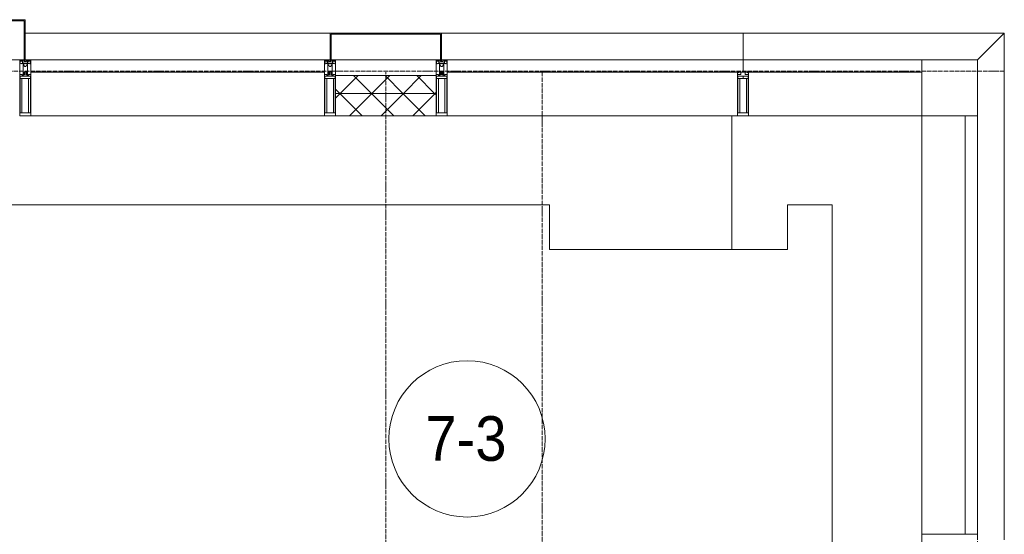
# Model space of a CAD drawing. Header units: millimetres. Extents: x 5617 to 109486, y 7718 to 230949.
# Tile 49 of 55: x 70690 to 75100, y 75525 to 77830. Entities that reach past the tile are written whole.
import ezdxf

# ---------------------------------------------------------------- set-up
doc = ezdxf.new("R2010")
doc.units = ezdxf.units.MM
doc.linetypes.add('ADSK_Линия сетки', pattern=[25, 20, -2.5, 0, -2.5])
doc.linetypes.add('Линия сетки', pattern=[25, 20, -2.5, 0, -2.5])
for name, color, linetype, lineweight in [('Импосты витража', 7, 'Continuous', 18), ('Колонны', 7, 'Continuous', 18), ('Марки помещений', 7, 'Continuous', 20), ('Оси', 7, 'Continuous', 9), ('Панели витража', 7, 'Continuous', 18), ('Перекрытия', 7, 'Continuous', 18), ('Стены разрез', 7, 'Continuous', 40), ('Стены штриховка', 7, 'Continuous', 40), ('Элементы узлов', 7, 'Continuous', 18)]:
    doc.layers.add(name, color=color, linetype=linetype, lineweight=lineweight)
doc.styles.add('Arial_3', font='arial.ttf', dxfattribs={"width": 0.9, "height": 200})
pattern_1 = [(45, (0, 0), (-70.71068, 70.71068), []), (135, (0, 0), (-70.71068, -70.71068), [])]

# ---------------------------------------------------------------- blocks, each defined once
blk = doc.blocks.new('135_SLK_K3_AR_rvt-1-МКСС_K3_L23__76_050_')
at = {"layer": 'Перекрытия', "color": 254, "true_color": 0xcccccc}
for p, q in [((118550, 77000), (117000, 77000)), ((118950, 77000), (118550, 77000)), ((119483.5, 77000), (118950, 77000)), ((119483.5, 76800), (119483.5, 77000)), ((120749.5, 77000), (120548.5, 77000)), ((120548.5, 77000), (120548.5, 76800)), ((120749.5, 73600), (120749.5, 77000)), ((120548.5, 76800), (119483.5, 76800))]:
    blk.add_line(p, q, dxfattribs=at)
blk = doc.blocks.new('System Panel - A_PAN_Glass-6432907-МКСС_K3_L23__76_050_')
at = {"layer": 'Панели витража', "color": 254, "lineweight": 5, "true_color": 0xcccccc}
for p, q in [((937.5, 0), (-937.5, 0)), ((-937.5, 0), (-937.5, -55)), ((937.5, -55), (937.5, 0)), ((-937.5, -55), (937.5, -55))]:
    blk.add_line(p, q, dxfattribs=at)
blk = doc.blocks.new('Rectangular Mullion - R_StandardFrame_50Wx250H-4667642-МКСС_K3_L23__76_050_')
at = {"layer": 'Импосты витража', "color": 254, "lineweight": 5, "true_color": 0xcccccc}
blk.add_line((121150, 75525), (121150, 77400), dxfattribs=at)
blk = doc.blocks.new('Rectangular Mullion - R_StandardFrame_50Wx250H-V34-МКСС_K3_L23__76_050_')
at = {"layer": 'Импосты витража', "color": 254, "lineweight": 5, "true_color": 0xcccccc}
for p, q in [((-25, 0), (-25, 250)), ((-25, 250), (25, 250)), ((25, 250), (25, 57)), ((0, 0), (-25, 0)), ((25, 0), (5, 0)), ((25, 17), (25, 0))]:
    blk.add_line(p, q, dxfattribs=at)
blk = doc.blocks.new('A_OGR_PAN_Отлив - A_OGR_PAN_Отлив-6475995-МКСС_K3_L23__76_050_')
at = {"layer": 'Колонны', "color": 254, "lineweight": 5, "true_color": 0xcccccc}
for p, q in [((585, 120), (-585, 120)), ((-585, 0), (-585, 120)), ((585, 120), (465, 0))]:
    blk.add_line(p, q, dxfattribs=at)
blk = doc.blocks.new('A_OGR_PAN_Отлив - A_OGR_PAN_Отлив-5741770-МКСС_K3_L23__76_050_')
at = {"layer": 'Колонны', "color": 254, "lineweight": 5, "true_color": 0xcccccc}
for p in [(1015, 0), (-1135, -120)]:
    blk.add_line(p, (1135, -120), dxfattribs=at)
blk = doc.blocks.new('System Panel - A_PAN_Glass-6482557-МКСС_K3_L23__76_050_')
at = {"layer": 'Панели витража', "color": 254, "lineweight": 5, "true_color": 0xcccccc}
for p, q in [((386, 55), (-400, 55)), ((-400, 55), (-400, 0)), ((400, 0), (400, 55)), ((-400, 0), (400, 0))]:
    blk.add_line(p, q, dxfattribs=at)
blk = doc.blocks.new('Rectangular Mullion - R_StandardFrame_50Wx250H-5573187-МКСС_K3_L23__76_050_')
at = {"layer": 'Импосты витража', "color": 254, "lineweight": 5, "true_color": 0xcccccc}
blk.add_line((120375, 77400), (121150, 77400), dxfattribs=at)
blk = doc.blocks.new('Quad Corner Mullion - Q_0_250_-125-4682717-МКСС_K3_L23__76_050_')
at = {"layer": 'Импосты витража', "color": 254, "lineweight": 5, "true_color": 0xcccccc}
for p, q in [((250, 0), (0, 0)), ((0, 0), (0, -250)), ((250, -250), (250, 0)), ((0, -250), (250, -250))]:
    blk.add_line(p, q, dxfattribs=at)
blk = doc.blocks.new('System Panel - A_PAN_Glass-6438400-МКСС_K3_L23__76_050_')
at = {"layer": 'Панели витража', "color": 254, "lineweight": 5, "true_color": 0xcccccc}
for p, q in [((657.5, 55), (-657.5, 55)), ((-657.5, 55), (-657.5, 0)), ((657.5, 0), (657.5, 55)), ((-657.5, 0), (657.5, 0))]:
    blk.add_line(p, q, dxfattribs=at)
blk = doc.blocks.new('Rectangular Mullion - R_StandardFrame_50Wx250H-5562310-МКСС_K3_L23__76_050_')
at = {"layer": 'Импосты витража', "color": 254, "lineweight": 5, "true_color": 0xcccccc}
blk.add_line((95560, 77400), (96875, 77400), dxfattribs=at)
blk = doc.blocks.new('Rectangular Mullion - 50Wx250H-2623690-МКСС_K3_L23__76_050_')
at = {"layer": 'Элементы узлов', "color": 254, "lineweight": 5, "true_color": 0xcccccc}
for p, q in [((-25, 65.2), (-25, 250)), ((-25, 250), (0, 250)), ((-23, 237.3), (0, 237.3)), ((-23, 237.3), (-23, 73.6)), ((-14.9, 84), (-14.9, 237.3)), ((25, 250), (0, 250)), ((23, 237.3), (0, 237.3)), ((14.9, 84), (14.9, 237.3)), ((23, 237.3), (23, 73.6)), ((25, 65.2), (25, 250)), ((-14, 65.2), (-25, 65.2)), ((0, 84), (-23, 84)), ((-0.5, 73.6), (-23, 73.6)), ((-14, 71.3), (-14, 65.2)), ((-10, 71.3), (-14, 71.3)), ((-10, 53), (-10, 71.3)), ((-8.7, 53), (-10, 53)), ((-10, 53), (-10, 17)), ((-8.7, 53), (-7, 54.7)), ((-7, 65.2), (-5.9, 67.3)), ((-7, 65.2), (-7, 54.7)), ((-4.1, 67.3), (-5.9, 67.3)), ((-4.1, 67.3), (-2.9, 65.1)), ((-2.9, 65.1), (-2.9, 54.6)), ((-1.3, 53), (-2.9, 54.6)), ((0, 53), (-1.3, 53)), ((0, 84), (23, 84)), ((0, 53), (1.3, 53)), ((0.5, 73.6), (23, 73.6)), ((1.3, 53), (2.9, 54.6)), ((4.1, 67.3), (2.9, 65.1)), ((2.9, 65.1), (2.9, 54.6)), ((4.1, 67.3), (5.9, 67.3)), ((7, 65.2), (5.9, 67.3)), ((7, 65.2), (7, 54.7)), ((8.7, 53), (7, 54.7)), ((8.7, 53), (10, 53)), ((10, 71.3), (14, 71.3)), ((10, 53), (10, 71.3)), ((10, 53), (10, 17)), ((14, 71.3), (14, 65.2)), ((14, 65.2), (25, 65.2)), ((-23.8, 14.6), (-25, 14.2)), ((-25, 0), (-25, 14.2)), ((-22.3, 17), (-23.8, 17)), ((-23.8, 17), (-23.8, 14.6)), ((-22.5, 10.6), (-23.8, 14.6)), ((-22.5, 10.6), (-23.7, 9.9)), ((-23.7, 1.3), (-23.7, 9.9)), ((-23.7, 1.3), (-11.8, 1.3)), ((-23.2, 10.2), (-22.5, 8)), ((-22.5, 8), (-22.5, 4.5)), ((-21.3, 4.5), (-22.5, 4.5)), ((-22.3, 17), (-22.3, 16)), ((-22.3, 16), (-21.3, 16)), ((-19, 17.6), (-21.3, 16)), ((-21.3, 4.5), (-21.3, 6.5)), ((-21.3, 6.5), (-14.2, 6.5)), ((-18.4, 16.6), (-19, 17.6)), ((-7.4, 16.6), (-18.4, 16.6)), ((-14.2, 6.5), (-14.2, 4.5)), ((-13.2, 4.5), (-14.2, 4.5)), ((-13.2, 4.5), (-12.2, 7.2)), ((-12.7, 7.6), (-11.3, 11.4)), ((-12.7, 7.6), (-11.8, 6.9)), ((-12.2, 9), (-12.2, 14.8)), ((-12.2, 14.8), (0, 14.8)), ((-11.8, 1.3), (-11.8, 6.9)), ((-10.5, 11.2), (-11.3, 11.4)), ((-10.5, 1.5), (-10.5, 11.2)), ((-4.8, 1.5), (-10.5, 1.5)), ((-10, 17), (-7.5, 17)), ((-8.5, 23), (-1.5, 30)), ((-8.5, 18.5), (-8.5, 23)), ((-7.5, 18.5), (-8.5, 18.5)), ((-7.5, 17), (-7.5, 18.5)), ((-7.4, 18), (-7.4, 16.6)), ((-2.6, 18), (-7.4, 18)), ((0, 8), (-4.8, 8)), ((-4.8, 1.5), (-4.8, 8)), ((-2.6, 18), (-2.6, 16.8)), ((-2.6, 16.8), (0, 16.8)), ((-1.5, 30), (0, 30)), ((1.5, 30), (0, 30)), ((2.6, 16.8), (0, 16.8)), ((0, 14.8), (0, 16.8)), ((0, 14.8), (0, 16.8)), ((12.2, 14.8), (0, 14.8)), ((0, 0), (0, 8)), ((0, 8), (4.8, 8)), ((0, 0), (0, 8)), ((8.5, 23), (1.5, 30)), ((2.6, 18), (2.6, 16.8)), ((2.6, 18), (7.4, 18)), ((4.8, 1.5), (4.8, 8)), ((4.8, 1.5), (10.5, 1.5)), ((7.4, 18), (7.4, 16.6)), ((7.4, 16.6), (18.4, 16.6)), ((7.5, 18.5), (8.5, 18.5)), ((7.5, 17), (7.5, 18.5)), ((10, 17), (7.5, 17)), ((8.5, 18.5), (8.5, 23)), ((10.5, 11.2), (11.3, 11.4)), ((10.5, 1.5), (10.5, 11.2)), ((12.7, 7.6), (11.3, 11.4)), ((12.7, 7.6), (11.8, 6.9)), ((11.8, 1.3), (11.8, 6.9)), ((23.7, 1.3), (11.8, 1.3)), ((12.2, 9), (12.2, 14.8)), ((13.2, 4.5), (12.2, 7.2)), ((13.2, 4.5), (14.2, 4.5)), ((21.3, 6.5), (14.2, 6.5)), ((14.2, 6.5), (14.2, 4.5)), ((18.4, 16.6), (19, 17.6)), ((19, 17.6), (21.3, 16)), ((22.3, 16), (21.3, 16)), ((21.3, 4.5), (21.3, 6.5)), ((21.3, 4.5), (22.5, 4.5)), ((22.3, 17), (22.3, 16)), ((22.3, 17), (23.8, 17)), ((22.5, 10.6), (23.8, 14.6)), ((22.5, 10.6), (23.7, 9.9)), ((23.2, 10.2), (22.5, 8)), ((22.5, 8), (22.5, 4.5)), ((23.7, 1.3), (23.7, 9.9)), ((23.8, 17), (23.8, 14.6)), ((23.8, 14.6), (25, 14.2)), ((25, 0), (25, 14.2)), ((-25, 0), (0, 0)), ((25, 0), (0, 0))]:
    blk.add_line(p, q, dxfattribs=at)
for centre, start, end in [((-0.5, 73.1), 360, 90), ((0.5, 73.1), 90, 180)]:
    blk.add_arc(centre, 0.5, start, end, dxfattribs=at)
blk = doc.blocks.new('Rectangular Mullion - R_StandardFrame_50Wx250H-4667465-МКСС_K3_L23__76_050_')
at = {"layer": 'Импосты витража', "color": 254, "lineweight": 5, "true_color": 0xcccccc}
for p, q in [((-25, -250), (-25, 0)), ((-25, 0), (0, 0)), ((5, 0), (25, 0)), ((25, 0), (25, -250)), ((25, -250), (-25, -250))]:
    blk.add_line(p, q, dxfattribs=at)
blk = doc.blocks.new('Rectangular Mullion - R_StandardFrame_50Wx250H-4667491-МКСС_K3_L23__76_050_')
at = {"layer": 'Импосты витража', "color": 254, "lineweight": 5, "true_color": 0xcccccc}
for p, q in [((-25, -250), (-25, 0)), ((-25, 0), (-5, 0)), ((0, 0), (25, 0)), ((25, 0), (25, -250)), ((25, -250), (-25, -250))]:
    blk.add_line(p, q, dxfattribs=at)
blk = doc.blocks.new('Rectangular Mullion - R_StandardFrame_50Wx250H-V45-МКСС_K3_L23__76_050_')
at = {"layer": 'Импосты витража', "color": 254, "lineweight": 5, "true_color": 0xcccccc}
for p, q in [((-25, -250), (-25, 0)), ((-25, 0), (0, 0)), ((5, 0), (25, 0)), ((25, 0), (25, -250)), ((25, -250), (-25, -250))]:
    blk.add_line(p, q, dxfattribs=at)
blk = doc.blocks.new('System Panel - A_PAN_Glass-6484778-МКСС_K3_L23__76_050_')
at = {"layer": 'Панели витража', "color": 254, "lineweight": 5, "true_color": 0xcccccc}
for p, q in [((-662.5, 55), (-662.5, 0)), ((662.5, 55), (-648.5, 55)), ((662.5, 0), (662.5, 55)), ((-662.5, 0), (662.5, 0))]:
    blk.add_line(p, q, dxfattribs=at)
blk = doc.blocks.new('Rectangular Mullion - R_StandardFrame_50Wx250H-5571832-МКСС_K3_L23__76_050_')
at = {"layer": 'Импосты витража', "color": 254, "lineweight": 5, "true_color": 0xcccccc}
blk.add_line((119025, 77400), (120325, 77400), dxfattribs=at)
blk = doc.blocks.new('Rectangular Mullion - 50Wx250H-3927046-МКСС_K3_L23__76_050_')
at = {"layer": 'Элементы узлов', "color": 254, "lineweight": 5, "true_color": 0xcccccc}
for p, q in [((0, 250), (-25, 250)), ((-25, 250), (-25, 237.3)), ((-25, 65.2), (-25, 250)), ((-25, 250), (0, 250)), ((-23, 237.3), (0, 237.3)), ((-23, 237.3), (0, 237.3)), ((-23, 237.3), (-23, 73.6)), ((0, 237.3), (-14.9, 237.3)), ((-14.9, 237.3), (-14.9, 84)), ((-14.9, 84), (-14.9, 237.3)), ((25, 250), (0, 250)), ((25, 250), (0, 250)), ((14.9, 237.3), (0, 237.3)), ((0, 237.3), (23, 237.3)), ((23, 237.3), (0, 237.3)), ((14.9, 84), (14.9, 237.3)), ((14.9, 84), (14.9, 237.3)), ((23, 237.3), (23, 73.6)), ((25, 237.3), (25, 250)), ((25, 65.2), (25, 250)), ((-25, 73.6), (-25, 65.2)), ((-25, 65.2), (-25, 60.2)), ((-10, 65.2), (-25, 65.2)), ((-25, 65.2), (-25, 60.2)), ((-25, 65.2), (-10, 65.2)), ((-10, 65.2), (-25, 65.2)), ((0, 84), (-23, 84)), ((-23, 84), (-23, 73.6)), ((0, 84), (-23, 84)), ((-23, 73.6), (0, 73.6)), ((0, 73.6), (-23, 73.6)), ((-0.5, 73.6), (-23, 73.6)), ((-14.9, 84), (0, 84)), ((-10, 55), (-14, 55)), ((-14, 55), (-10, 55)), ((-10, 55), (-10, 65.2)), ((-10, 65.2), (-10, 55)), ((-10, 55), (-10, 65.2)), ((-10, 55), (0, 55)), ((0, 55), (-10, 55)), ((0, 84), (14.9, 84)), ((23, 84), (0, 84)), ((0, 84), (0, 73.6)), ((0, 84), (23, 84)), ((0, 73.6), (0, 84)), ((0, 73.6), (23, 73.6)), ((23, 73.6), (0, 73.6)), ((0, 55), (10, 55)), ((0, 55), (10, 55)), ((0.5, 73.6), (23, 73.6)), ((10, 65.2), (10, 55)), ((25, 65.2), (10, 65.2)), ((10, 55), (10, 65.2)), ((10, 65.2), (25, 65.2)), ((10, 65.2), (25, 65.2)), ((10, 55), (10, 65.2)), ((10, 55), (14, 55)), ((10, 55), (14, 55)), ((23, 73.6), (23, 84)), ((25, 65.2), (25, 73.6)), ((25, 65.2), (25, 60.2)), ((25, 60.2), (25, 65.2))]:
    blk.add_line(p, q, dxfattribs=at)
for centre, start, end in [((-14, 69.1), 218.9723, 270), ((-14, 69.1), 218.9723, 270), ((-14, 69.1), 218.9723, 270), ((14, 69.1), 270, 321.0277), ((14, 69.1), 270, 321.0277), ((14, 69.1), 270, 321.0277)]:
    blk.add_arc(centre, 14.1, start, end, dxfattribs=at)
blk = doc.blocks.new('Rectangular Mullion - R_InvisibleFrame_50Wx250H-6481569-МКСС_K3_L23__76_050_')
at = {"layer": 'Импосты витража', "color": 254, "lineweight": 5, "true_color": 0xcccccc}
for p, q in [((-25, -237.3), (-25, -73.6)), ((25, -73.6), (25, -237.3))]:
    blk.add_line(p, q, dxfattribs=at)
blk = doc.blocks.new('A_SLK_PAN_Type1 - Прямой тип панели-5878729-МКСС_K3_L23__76_050_')
at = {"layer": 'Колонны', "color": 254, "lineweight": 5, "true_color": 0xcccccc}
for p, q in [((-185, 180), (185, 180)), ((-185, 0), (-185, 180)), ((185, 180), (185, 0)), ((-180, 175), (-180, 0)), ((180, 175), (-180, 175)), ((180, 0), (180, 175)), ((-180, 0), (-185, 0)), ((-160, 0), (160, 0)), ((185, 0), (180, 0))]:
    blk.add_line(p, q, dxfattribs=at)
blk = doc.blocks.new('A_SLK_PAN_Type1 - Прямой тип панели-V58-МКСС_K3_L23__76_050_')
at = {"layer": 'Колонны', "color": 254, "lineweight": 5, "true_color": 0xcccccc}
for p, q in [((-250, 120), (250, 120)), ((-250, 0), (-250, 120)), ((-245, 115), (-245, 0)), ((245, 115), (-245, 115)), ((245, 0), (245, 115)), ((250, 120), (250, 0)), ((-245, 0), (-250, 0)), ((-225, 0), (225, 0)), ((250, 0), (245, 0))]:
    blk.add_line(p, q, dxfattribs=at)
blk = doc.blocks.new('A_OGR_PAN_Отлив - A_OGR_PAN_Отлив-5676481-МКСС_K3_L23__76_050_')
at = {"layer": 'Колонны', "color": 254, "lineweight": 5, "true_color": 0xcccccc}
blk.add_line((682.5, 120), (-682.5, 120), dxfattribs=at)
blk = doc.blocks.new('A_OGR_PAN_Отлив - A_OGR_PAN_Отлив-5676897-МКСС_K3_L23__76_050_')
at = {"layer": 'Колонны', "color": 254, "lineweight": 5, "true_color": 0xcccccc}
for p, q in [((675, 120), (-675, 120)), ((675, 0), (675, 120))]:
    blk.add_line(p, q, dxfattribs=at)
blk = doc.blocks.new('135_SLK_K3_AR_FCD_rvt-1-МКСС_K3_L23__76_050_')
at = {"layer": 'Стены разрез', "lineweight": 5, "true_color": 0xcccccc}
h = blk.add_hatch(dxfattribs=at)
h.set_pattern_fill('FP_5', color=254, style=0, pattern_type=2)
h.set_pattern_definition(pattern_1)
h.paths.add_polyline_path([(118525, 77500), (118975, 77500), (118975, 77580), (118525, 77580)])
h = blk.add_hatch(dxfattribs=at)
h.set_pattern_fill('FP_5', color=254, style=0, pattern_type=2)
h.set_pattern_definition(pattern_1)
h.paths.add_polyline_path([(118525, 77400), (118975, 77400), (118975, 77500), (118525, 77500)])
at = {"layer": 'Перекрытия', "color": 254, "lineweight": 5, "true_color": 0xcccccc}
blk.add_line((120300, 77400), (120300, 76800), dxfattribs=at)
at = {"layer": 'Стены разрез', "color": 254, "lineweight": 9, "true_color": 0xcccccc}
for p, q in [((118975, 77580), (118525, 77580)), ((118525, 77580), (118525, 77400)), ((118975, 77400), (118975, 77580)), ((118525, 77400), (118975, 77400))]:
    blk.add_line(p, q, dxfattribs=at)
at = {"layer": 'Стены штриховка', "color": 254, "lineweight": 9, "true_color": 0xcccccc}
blk.add_line((118525, 77500), (118975, 77500), dxfattribs=at)
at = {"layer": 'Импосты витража', "color": 254, "lineweight": 5, "true_color": 0xcccccc, "rotation": 180}
for name, p in [('Rectangular Mullion - 50Wx250H-2623690-МКСС_K3_L23__76_050_', (117135, 77650)), ('Rectangular Mullion - 50Wx250H-2623690-МКСС_K3_L23__76_050_', (118500, 77650)), ('Rectangular Mullion - 50Wx250H-2623690-МКСС_K3_L23__76_050_', (119000, 77650)), ('Rectangular Mullion - 50Wx250H-3927046-МКСС_K3_L23__76_050_', (120350, 77650))]:
    blk.add_blockref(name, p, dxfattribs=at)
at = {"layer": 'Импосты витража', "color": 254, "lineweight": 5, "true_color": 0xcccccc, "extrusion": (0, 0, -1)}
for name, p in [('Rectangular Mullion - R_StandardFrame_50Wx250H-V45-МКСС_K3_L23__76_050_', (-117135, 77650)), ('Rectangular Mullion - R_StandardFrame_50Wx250H-4667491-МКСС_K3_L23__76_050_', (-118500, 77650)), ('Rectangular Mullion - R_StandardFrame_50Wx250H-4667465-МКСС_K3_L23__76_050_', (-119000, 77650)), ('Rectangular Mullion - R_InvisibleFrame_50Wx250H-6481569-МКСС_K3_L23__76_050_', (-120350, 77650))]:
    blk.add_blockref(name, p, dxfattribs=at)
at = {"layer": 'Импосты витража', "color": 254, "lineweight": 5, "true_color": 0xcccccc}
for name, p in [('Quad Corner Mullion - Q_0_250_-125-4682717-МКСС_K3_L23__76_050_', (121150, 77650)), ('Rectangular Mullion - R_StandardFrame_50Wx250H-5562310-МКСС_K3_L23__76_050_', (21600, 0)), ('Rectangular Mullion - R_StandardFrame_50Wx250H-5571832-МКСС_K3_L23__76_050_', (0, 0)), ('Rectangular Mullion - R_StandardFrame_50Wx250H-5573187-МКСС_K3_L23__76_050_', (0, 0)), ('Rectangular Mullion - R_StandardFrame_50Wx250H-4667642-МКСС_K3_L23__76_050_', (0, 0))]:
    blk.add_blockref(name, p, dxfattribs=at)
at = {"layer": 'Импосты витража', "color": 254, "lineweight": 5, "true_color": 0xcccccc, "extrusion": (0, 0, -1), "rotation": 270.0000000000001}
blk.add_blockref('Rectangular Mullion - R_StandardFrame_50Wx250H-V34-МКСС_K3_L23__76_050_', (-121400, 75500), dxfattribs=at)
at = {"layer": 'Колонны', "color": 254, "lineweight": 5, "true_color": 0xcccccc}
for name, p in [('A_SLK_PAN_Type1 - Прямой тип панели-5878729-МКСС_K3_L23__76_050_', (116950, 77650)), ('A_OGR_PAN_Отлив - A_OGR_PAN_Отлив-5676481-МКСС_K3_L23__76_050_', (117817.5, 77650)), ('A_SLK_PAN_Type1 - Прямой тип панели-V58-МКСС_K3_L23__76_050_', (118750, 77650)), ('A_OGR_PAN_Отлив - A_OGR_PAN_Отлив-5676897-МКСС_K3_L23__76_050_', (119675, 77650)), ('A_OGR_PAN_Отлив - A_OGR_PAN_Отлив-6475995-МКСС_K3_L23__76_050_', (120935.1, 77650))]:
    blk.add_blockref(name, p, dxfattribs=at)
at = {"layer": 'Колонны', "color": 254, "lineweight": 5, "true_color": 0xcccccc, "rotation": 90.00000000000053}
blk.add_blockref('A_OGR_PAN_Отлив - A_OGR_PAN_Отлив-5741770-МКСС_K3_L23__76_050_', (121400, 76635), dxfattribs=at)
at = {"layer": 'Панели витража', "color": 254, "lineweight": 5, "true_color": 0xcccccc}
for name, p, rotation in [('System Panel - A_PAN_Glass-6438400-МКСС_K3_L23__76_050_', (117817.5, 77650), 180), ('System Panel - A_PAN_Glass-6484778-МКСС_K3_L23__76_050_', (119687.5, 77650), 180), ('System Panel - A_PAN_Glass-6482557-МКСС_K3_L23__76_050_', (120750, 77650), 180), ('System Panel - A_PAN_Glass-6432907-МКСС_K3_L23__76_050_', (121400, 76462.5), 269.9999999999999)]:
    blk.add_blockref(name, p, dxfattribs=dict(at, rotation=rotation))
blk = doc.blocks.new('050_Марка_Помещение - Номер-620969-МКСС_K3_L23__76_050_')
at = {"layer": 'Марки помещений'}
blk.add_circle((0, 0), 3.5, dxfattribs=at)

msp = doc.modelspace()

# ---------------------------------------------------------------- linework, layer by layer
at = {"layer": 'Оси', "linetype": 'ADSK_Линия сетки'}
msp.add_line((75100.1, 77600), (25833.1, 77600), dxfattribs=at)
at = {"layer": 'Оси', "linetype": 'Линия сетки'}
for p, q in [((72330.1, 56452.5), (72330.1, 77595)), ((73030.1, 57722.5), (73030.1, 77595))]:
    msp.add_line(p, q, dxfattribs=at)

# ---------------------------------------------------------------- block references
at = {"lineweight": 5}
for name in ['135_SLK_K3_AR_FCD_rvt-1-МКСС_K3_L23__76_050_', '135_SLK_K3_AR_rvt-1-МКСС_K3_L23__76_050_']:
    msp.add_blockref(name, (-46419.9, 0), dxfattribs=at)
at = {"layer": 'Марки помещений', "xscale": 99.99999999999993, "yscale": 99.99999999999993, "zscale": 99.99999999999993}
msp.add_blockref('050_Марка_Помещение - Номер-620969-МКСС_K3_L23__76_050_', (72693.7, 75952.5), dxfattribs=at)

# ---------------------------------------------------------------- texts
at = {"layer": 'Марки помещений', "lineweight": 9, "insert": (72507.2, 76054.2), "char_height": 200, "width": 447.342, "attachment_point": 1, "style": 'Arial_3'}
msp.add_mtext('7-3', dxfattribs=at)

doc.saveas('drawing.dxf')
